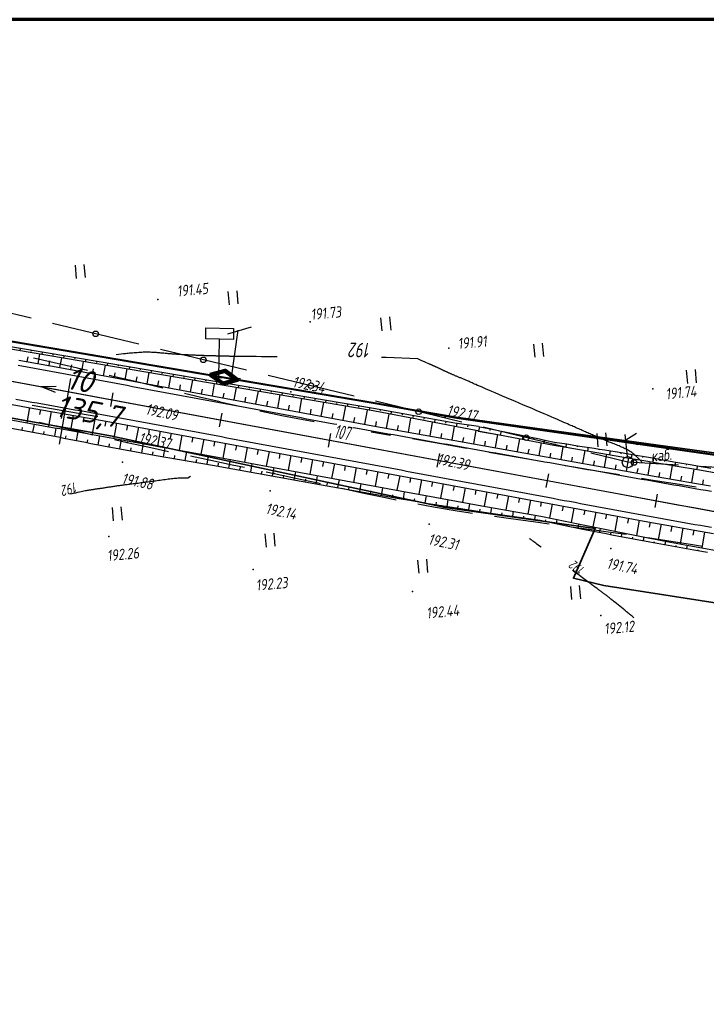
# Model space of a CAD drawing. Header units: millimetres. Extents: x 1808 to 2912, y -1045 to 155.
# Tile 9 of 43: x 2365 to 2489, y -933 to -756. Entities that reach past the tile are written whole.
import ezdxf

# ---------------------------------------------------------------- set-up
doc = ezdxf.new("R2010")
doc.units = ezdxf.units.MM
doc.linetypes.add('CONTI', pattern=[0])
for name, color, linetype, lineweight in [('10', 1, 'Continuous', 35), ('КОПИЯ_ОСЬ_13_ОТКОСЫ', 7, 'Continuous', 30), ('КОПИЯ_ОСЬ_ГРАНИЦЫ_ПОЛОС', 7, 'Continuous', 30), ('ОСЬ_ВЕРХ_ПОКРЫТИЯ_ГРАНИЦЫ_ПОЛОС', 7, 'Continuous', 30), ('ОСЬ_ВЕРХ_ПОКРЫТИЯ_ОСЬ', 1, 'Continuous', 30), ('Уклоны ПЧ', 5, 'Continuous', 30)]:
    doc.layers.add(name, color=color, linetype=linetype, lineweight=lineweight)
for name, color, linetype in [('_Оформление', 7, 'Continuous'), ('_Ростелеком', 6, 'Continuous'), ('GOR_BDEFAULT', 212, 'CONTI'), ('NAD_MDEFAULT', 7, 'CONTI'), ('PI_OTDEFAULT', 172, 'CONTI'), ('PI_TTDEFAULT', 5, 'CONTI'), ('PLN_O', 7, 'CONTI'), ('SETKR', 2, 'CONTI'), ('SIT_LDEFAULT', 7, 'CONTI'), ('USLZNDEFAULT', 7, 'CONTI'), ('ZAPSKDEFAULT', 7, 'CONTI'), ('КОПИЯ_ОСЬ_ТАНГЕНСЫ', 1, 'Continuous'), ('ОСЬ_ВЕРХ_ПОКРЫТИЯ_ПИКЕТЫ', 1, 'Continuous')]:
    doc.layers.add(name, color=color, linetype=linetype)
doc.styles.add('eskd', font='isocpeur.ttf', dxfattribs={"width": 1.2, "height": 2})
doc.styles.add('SHRFT', font='isocpeui.ttf')
doc.styles.get("Standard").update_dxf_attribs({"font": 'isocpeui.ttf'})
doc.styles.add('ГОСТ', font='isocpeur.ttf', dxfattribs={"height": 4})
doc.linetypes.add('Связь', pattern='A,12.5,[130,ltypeshp.shx,S=1,R=-30,X=0,Y=0.9],1,[130,ltypeshp.shx,S=1,R=-30,X=0,Y=0.9],1,[130,ltypeshp.shx,S=1,R=-30,X=0,Y=0.9],4.5', length=19)

# ---------------------------------------------------------------- blocks, each defined once
blk = doc.blocks.new('BL_333')
at = {"color": 0}
for p, q in [((0, -6), (0, 6)), ((-6, 0), (6, 0))]:
    blk.add_line(p, q, dxfattribs=at)
blk = doc.blocks.new('BL_2011')
at = {"color": 0}
for p, q in [((0, 0), (0, 2.4)), ((1.6, 0), (1.6, 2.4))]:
    blk.add_line(p, q, dxfattribs=at)
blk = doc.blocks.new('BL_4017')
at = {"color": 0}
for p, q in [((0, 1), (0, 5)), ((2, 5), (0, 4)), ((0, 4), (2, 3))]:
    blk.add_line(p, q, dxfattribs=at)
blk.add_circle((0, 0), 1, dxfattribs=at)
blk = doc.blocks.new('BL_13')
at = {"color": 0}
for p, q in [((-2.5, 7), (-2.5, 9)), ((-2.5, 9), (2.5, 9)), ((2.5, 9), (2.5, 7)), ((0, 7), (-2.5, 7)), ((0, 0), (0, 7)), ((2.5, 7), (0, 7)), ((2, 0), (0, 0))]:
    blk.add_line(p, q, dxfattribs=at)
blk = doc.blocks.new('Стрелка')
at = {"layer": 'Уклоны ПЧ', "ltscale": 2}
for points in [[(-0.02, -0.05), (-0.02, 17.97)], [(-0.02, -0.05), (-0.58, 2.62)], [(-0.02, -0.05), (0.53, 2.62)]]:
    blk.add_lwpolyline(points, dxfattribs=at)

msp = doc.modelspace()

# ---------------------------------------------------------------- linework, layer by layer
at = {"layer": '10'}
for points in [[(2627.82, -843.42), (2584.6, -841.28), (2550.55, -839.54), (2550.55, -839.54), (2521.29, -838.03), (2518.64, -837.66), (2488.43, -833.46), (2488.43, -833.46), (2458.7, -829.32), (2444.03, -827.28), (2429.27, -824.76), (2399.9, -819.77), (2370.52, -814.78), (2340.8, -809.75)], [(2650.1, -861.16), (2626.95, -857.05), (2570.11, -856.09), (2565.26, -865.7), (2519.43, -865.27), (2470.7, -857.69), (2465.22, -856.38), (2469.16, -847.43), (2442.03, -843.61), (2381.61, -830.69), (2299.11, -815.87), (2220.12, -825.4), (2217.18, -825.21), (2172.07, -831.2), (2010.75, -874.33), (2006.06, -875.95), (1867.8, -923.77), (1857.45, -929.54)], [(2299.11, -815.87), (2381.61, -830.69), (2442.03, -843.61), (2469.16, -847.43), (2465.22, -856.38), (2470.7, -857.69), (2519.43, -865.27), (2565.26, -865.7), (2570.11, -856.09), (2626.95, -857.05), (2650.1, -861.16), (2654.29, -862.35), (2713.34, -882.86), (2750.84, -898.87), (2750.84, -898.87), (2750.84, -898.87), (2750.84, -898.87), (2793.32, -919.8), (2792.93, -922.62), (2811.07, -930.47), (2878.3, -834.08)]]:
    msp.add_lwpolyline(points, dxfattribs=at)
at = {"layer": '_Оформление', "lineweight": 70, "ltscale": 200}
msp.add_lwpolyline([(2910.36, -755.52), (1807.57, -755.52), (1807.57, -1041.4), (2910.36, -1041.4)], close=True, dxfattribs=at)
at = {"layer": '_Ростелеком', "color": 5, "linetype": 'Связь', "const_width": 0.35}
msp.add_lwpolyline([(2723.65, -868.98), (2700.08, -858.49), (2681.8, -851.6), (2654.57, -846.95), (2627.8, -843.76), (2584.5, -841.75), (2550.5, -840.01), (2519.81, -838.2), (2488.42, -833.78), (2443.97, -827.41), (2429.27, -824.76), (2399.9, -819.77), (2370.52, -814.78), (2340.8, -809.75)], dxfattribs=at)
at = {"layer": '_Ростелеком', "color": 5, "ltscale": 0.25}
for points in [[(2402.8, -812.25), (2407.1, -811)], [(2404.59, -811.57), (2403.4, -820.14), (2405.08, -820.34)]]:
    msp.add_lwpolyline(points, dxfattribs=at)
at = {"layer": '_Ростелеком', "color": 5, "linetype": 'ByBlock', "lineweight": 100, "ltscale": 0.25, "elevation": -192}
msp.add_lwpolyline([(2399.58, -819.64), (2401.93, -821.24), (2404.49, -820.56), (2402.32, -818.91), (2399.58, -819.64)], dxfattribs=at)
at = {"layer": 'GOR_BDEFAULT', "color": 212, "elevation": 192, "flags": 128}
for points in [[(2409.92, -816.39), (2408.87, -816.38), (2407.94, -816.37), (2407.13, -816.37), (2406.42, -816.36), (2405.8, -816.35), (2405.27, -816.35), (2404.83, -816.35), (2404.45, -816.34), (2404.14, -816.33), (2403.88, -816.32), (2403.66, -816.33), (2403.48, -816.33), (2403.32, -816.32), (2403.18, -816.32), (2403.05, -816.31), (2402.92, -816.31), (2402.78, -816.31), (2402.65, -816.31), (2402.51, -816.3), (2402.38, -816.3), (2402.25, -816.3), (2402.11, -816.28), (2401.98, -816.28), (2401.84, -816.28), (2401.69, -816.28), (2401.56, -816.28), (2401.42, -816.28), (2401.28, -816.27), (2401.14, -816.27), (2401, -816.26), (2400.85, -816.26), (2400.71, -816.26), (2400.57, -816.25), (2400.43, -816.25), (2400.28, -816.24), (2400.14, -816.24), (2400, -816.24), (2399.84, -816.23), (2399.69, -816.23), (2399.55, -816.23), (2399.4, -816.22), (2399.25, -816.22), (2399.1, -816.21), (2398.95, -816.21), (2398.79, -816.2), (2398.64, -816.2), (2398.49, -816.19), (2398.33, -816.19), (2398.18, -816.19), (2398.03, -816.18), (2397.87, -816.17), (2397.7, -816.17), (2397.55, -816.16), (2397.39, -816.15), (2397.23, -816.15), (2397.07, -816.14), (2396.91, -816.13), (2396.75, -816.13), (2396.59, -816.13), (2396.41, -816.12), (2396.25, -816.11), (2396.08, -816.1), (2395.92, -816.09), (2395.75, -816.08), (2395.58, -816.07), (2395.42, -816.07), (2395.25, -816.06), (2395.08, -816.05), (2394.9, -816.04), (2394.72, -816.03), (2394.55, -816.02), (2394.38, -816.01), (2394.2, -816), (2394.03, -815.99), (2393.85, -815.98), (2393.67, -815.96), (2393.49, -815.95), (2393.31, -815.94), (2393.13, -815.93), (2392.95, -815.92), (2392.77, -815.9), (2392.58, -815.88), (2392.4, -815.87), (2392.21, -815.85), (2392.03, -815.84), (2391.84, -815.83), (2391.65, -815.8), (2391.46, -815.79), (2391.27, -815.77), (2391.08, -815.76), (2390.88, -815.73), (2390.69, -815.72), (2390.49, -815.7), (2390.29, -815.68), (2390.09, -815.67), (2389.89, -815.65), (2389.68, -815.64), (2389.46, -815.62), (2389.25, -815.61), (2389.02, -815.6), (2388.79, -815.59), (2388.55, -815.59), (2388.31, -815.59), (2388.06, -815.58), (2387.8, -815.59), (2387.53, -815.59), (2387.26, -815.61), (2386.98, -815.62), (2386.71, -815.63), (2386.42, -815.66), (2386.14, -815.68), (2385.86, -815.7), (2385.58, -815.73), (2385.32, -815.74), (2385.06, -815.77), (2384.81, -815.8), (2384.56, -815.81), (2384.34, -815.84), (2384.13, -815.86), (2383.93, -815.88), (2382.64, -816.02)], [(2411.74, -816.4), (2410.8, -816.39), (2409.92, -816.39)], [(2431.42, -816.55), (2431, -816.54), (2430.57, -816.54)], [(2477.65, -835.49), (2477.57, -835.4), (2477.48, -835.3), (2477.37, -835.19), (2477.27, -835.07), (2477.15, -834.95), (2477.02, -834.82), (2476.89, -834.68), (2476.74, -834.54), (2476.6, -834.4), (2476.44, -834.26), (2476.28, -834.12), (2476.11, -833.98), (2475.93, -833.84), (2475.75, -833.7), (2475.56, -833.57), (2475.37, -833.45), (2475.17, -833.33), (2474.96, -833.21), (2474.76, -833.1), (2474.55, -832.99), (2474.34, -832.89), (2474.12, -832.79), (2473.91, -832.7), (2473.68, -832.6), (2473.46, -832.5), (2473.23, -832.41), (2473.02, -832.32), (2472.79, -832.23), (2472.57, -832.14), (2472.34, -832.05), (2472.11, -831.96), (2471.9, -831.87), (2471.68, -831.79), (2471.45, -831.7), (2471.23, -831.6), (2471.01, -831.51), (2470.8, -831.42), (2470.58, -831.33), (2470.36, -831.24), (2470.14, -831.15), (2469.93, -831.05), (2469.71, -830.96), (2469.49, -830.87), (2469.28, -830.78), (2469.07, -830.69), (2468.86, -830.59), (2468.65, -830.51), (2468.44, -830.41), (2468.23, -830.32), (2468.03, -830.23), (2467.82, -830.14), (2467.61, -830.05), (2467.41, -829.96), (2467.21, -829.87), (2467, -829.78), (2466.8, -829.69), (2466.6, -829.61), (2466.41, -829.52), (2466.21, -829.43), (2466.01, -829.34), (2465.81, -829.26), (2465.61, -829.16), (2465.41, -829.07), (2465.2, -828.98), (2464.97, -828.88), (2464.73, -828.78), (2464.46, -828.66), (2464.17, -828.53), (2463.86, -828.39), (2463.51, -828.24), (2463.12, -828.07), (2462.71, -827.89), (2462.25, -827.69), (2461.74, -827.47), (2461.18, -827.23), (2460.56, -826.97), (2459.91, -826.69), (2459.21, -826.4), (2458.49, -826.08), (2457.74, -825.76), (2456.97, -825.43), (2456.2, -825.11), (2455.41, -824.77), (2454.64, -824.44), (2453.88, -824.11), (2453.13, -823.8), (2452.41, -823.49), (2451.72, -823.2), (2451.08, -822.92), (2450.49, -822.66), (2449.94, -822.43), (2449.45, -822.22), (2449, -822.03), (2448.6, -821.85), (2448.24, -821.7), (2447.91, -821.56), (2447.62, -821.43), (2447.36, -821.32), (2447.12, -821.21), (2446.92, -821.13), (2446.73, -821.04), (2446.55, -820.96), (2446.39, -820.89), (2446.24, -820.83), (2446.09, -820.76), (2445.94, -820.7), (2445.8, -820.64), (2445.66, -820.58), (2445.52, -820.51), (2445.39, -820.46), (2445.26, -820.39), (2445.11, -820.34), (2444.99, -820.28), (2444.86, -820.22), (2444.73, -820.17), (2444.6, -820.12), (2444.48, -820.07), (2444.36, -820.02), (2444.24, -819.97), (2444.12, -819.92), (2444.01, -819.87), (2443.89, -819.82), (2443.78, -819.77), (2443.67, -819.73), (2443.55, -819.68), (2443.45, -819.64), (2443.34, -819.59), (2443.24, -819.54), (2443.14, -819.5), (2443.03, -819.45), (2442.93, -819.42), (2442.83, -819.37), (2442.73, -819.33), (2442.64, -819.28), (2442.54, -819.25), (2442.45, -819.2), (2442.35, -819.16), (2442.27, -819.12), (2442.17, -819.08), (2442.09, -819.04), (2442, -818.99), (2441.91, -818.96), (2441.83, -818.91), (2441.74, -818.87), (2441.66, -818.83), (2441.57, -818.79), (2441.5, -818.75), (2441.42, -818.71), (2441.34, -818.68), (2441.25, -818.64), (2441.18, -818.6), (2441.11, -818.56), (2441.03, -818.53), (2440.96, -818.49), (2440.88, -818.46), (2440.81, -818.42), (2440.73, -818.39), (2440.65, -818.36), (2440.59, -818.32), (2440.51, -818.29), (2440.45, -818.26), (2440.37, -818.23), (2440.31, -818.19), (2440.24, -818.16), (2440.18, -818.13), (2440.1, -818.1), (2440.03, -818.08), (2439.97, -818.04), (2439.91, -818.01), (2439.85, -817.98), (2439.78, -817.95), (2439.71, -817.93), (2439.66, -817.9), (2439.59, -817.87), (2439.53, -817.85), (2439.48, -817.82), (2439.41, -817.79), (2439.36, -817.77), (2439.3, -817.74), (2439.24, -817.72), (2438.44, -817.36), (2437.74, -817.06), (2437.13, -816.79), (2431.42, -816.55)], [(2396.05, -837.99), (2395.59, -838.31), (2395.54, -838.31), (2395.49, -838.31), (2395.43, -838.32), (2395.37, -838.32), (2395.3, -838.31), (2395.22, -838.3), (2395.13, -838.31), (2395.03, -838.3), (2394.92, -838.29), (2394.81, -838.3), (2394.68, -838.29), (2394.54, -838.3), (2394.38, -838.3), (2394.21, -838.3), (2394.02, -838.31), (2393.82, -838.33), (2393.6, -838.35), (2393.37, -838.37), (2393.12, -838.39), (2392.86, -838.43), (2392.6, -838.45), (2392.32, -838.49), (2392.04, -838.52), (2391.76, -838.56), (2391.47, -838.59), (2391.17, -838.63), (2390.88, -838.68), (2390.59, -838.72), (2390.29, -838.76), (2390.01, -838.8), (2389.72, -838.83), (2389.44, -838.87), (2389.17, -838.91), (2388.89, -838.94), (2388.63, -838.98), (2388.36, -839.01), (2388.1, -839.05), (2387.84, -839.09), (2387.59, -839.12), (2387.34, -839.15), (2387.1, -839.18), (2386.85, -839.21), (2386.62, -839.25), (2386.39, -839.27), (2386.16, -839.3), (2385.93, -839.34), (2385.7, -839.36), (2385.48, -839.39), (2385.27, -839.41), (2385.05, -839.44), (2384.84, -839.47), (2384.63, -839.5), (2384.42, -839.52), (2384.22, -839.55), (2384.02, -839.57), (2383.82, -839.59), (2383.63, -839.62), (2383.43, -839.65), (2383.24, -839.68), (2383.04, -839.7), (2382.86, -839.72), (2382.67, -839.75), (2382.49, -839.78), (2382.31, -839.81), (2382.13, -839.84), (2381.94, -839.86), (2381.76, -839.89), (2381.59, -839.92), (2381.42, -839.94), (2381.24, -839.97), (2381.07, -840), (2380.9, -840.02), (2380.73, -840.05), (2380.56, -840.08), (2380.41, -840.1), (2380.24, -840.12), (2380.07, -840.16), (2379.92, -840.18), (2379.76, -840.2), (2379.61, -840.23), (2379.45, -840.24), (2379.29, -840.26), (2379.14, -840.29), (2378.99, -840.31), (2378.85, -840.33), (2378.7, -840.36), (2378.56, -840.37), (2378.41, -840.4), (2378.26, -840.41), (2378.12, -840.44), (2377.98, -840.46), (2377.85, -840.47), (2377.7, -840.5), (2377.55, -840.52), (2377.38, -840.55), (2377.2, -840.58), (2377.01, -840.62), (2376.79, -840.67), (2376.56, -840.72), (2376.3, -840.77), (2376, -840.83), (2375.67, -840.91), (2375.31, -841), (2374.91, -841.09), (2374.46, -841.21)], [(2459.37, -850.79), (2459.1, -850.58), (2458.85, -850.4), (2458.62, -850.23), (2458.42, -850.08), (2458.24, -849.94), (2458.07, -849.82), (2457.93, -849.72), (2457.8, -849.62), (2457.7, -849.54), (2457.6, -849.48), (2457.52, -849.41), (2457.44, -849.36), (2457.38, -849.31), (2457.33, -849.27), (2457.28, -849.24)], [(2476.12, -863.52), (2476.03, -863.43), (2475.92, -863.34), (2475.8, -863.24), (2475.67, -863.14), (2475.54, -863.02), (2475.4, -862.91), (2475.26, -862.79), (2475.11, -862.68), (2474.96, -862.55), (2474.82, -862.43), (2474.68, -862.32), (2474.54, -862.2), (2474.41, -862.09), (2474.3, -861.99), (2474.18, -861.9), (2473.3, -861.19), (2472.68, -860.69), (2472.64, -860.66), (2472.59, -860.62), (2472.54, -860.58), (2472.49, -860.54), (2472.43, -860.5), (2472.39, -860.46), (2472.33, -860.42), (2472.27, -860.37), (2472.22, -860.33), (2472.17, -860.28), (2472.1, -860.24), (2472.04, -860.19), (2471.98, -860.14), (2471.91, -860.1), (2471.85, -860.04), (2471.79, -859.99), (2471.72, -859.94), (2471.66, -859.89), (2471.58, -859.83), (2471.5, -859.77), (2471.43, -859.71), (2471.35, -859.65), (2471.28, -859.59), (2471.2, -859.53), (2471.11, -859.47), (2471.03, -859.41), (2470.94, -859.33), (2470.84, -859.26), (2470.75, -859.2), (2470.65, -859.12), (2470.55, -859.04), (2470.45, -858.96), (2470.35, -858.88), (2470.23, -858.8), (2470.12, -858.72), (2470, -858.63), (2469.88, -858.54), (2469.75, -858.45), (2469.62, -858.35), (2469.48, -858.25), (2469.34, -858.14), (2469.19, -858.04), (2469.04, -857.92), (2468.88, -857.8), (2468.72, -857.68), (2468.55, -857.55), (2468.37, -857.42), (2468.18, -857.28), (2467.99, -857.14), (2467.78, -856.99), (2467.56, -856.83), (2467.34, -856.66), (2467.11, -856.49), (2466.85, -856.3), (2466.58, -856.1), (2466.3, -855.89), (2466.02, -855.68), (2465.7, -855.46), (2465.38, -855.21), (2465.04, -854.96)]]:
    msp.add_lwpolyline(points, dxfattribs=at)
at = {"layer": 'PI_TTDEFAULT', "color": 5}
for p in [(2390.15, -806.08, 191.45), (2417.66, -810.1, 191.73), (2442.74, -814.84, 191.91), (2414.17, -822.75, 192.34), (2479.55, -822.2, 191.74), (2442.04, -827.29, 192.17), (2384.59, -831.86, 192.37), (2383.76, -835.44, 191.88), (2411.15, -837.46, 192.34), (2410.47, -840.59, 192.14), (2439.19, -846.61, 192.31), (2381.29, -848.88, 192.26), (2472, -851.04, 191.74), (2407.4, -854.79, 192.23), (2436.13, -858.79, 192.44), (2470.16, -863.14, 192.12)]:
    msp.add_point(p, dxfattribs=at)
at = {"layer": 'PLN_O'}
for p, q in [((2367.27, -809.44), (2351.72, -805.69)), ((2386.71, -814.12), (2371.16, -810.37)), ((2406.16, -818.82), (2390.61, -815.07)), ((2425.61, -823.5), (2410.06, -819.75)), ((2445.04, -828.19), (2429.49, -824.44)), ((2464.49, -832.87), (2448.94, -829.13)), ((2475.05, -835.42), (2468.38, -833.82)), ((2484.17, -835.96), (2475.05, -835.43)), ((2504.14, -837.13), (2488.17, -836.19))]:
    msp.add_line(p, q, dxfattribs=at)
for centre in [(2378.94, -812.25), (2398.38, -816.94), (2417.83, -821.63), (2437.27, -826.32), (2456.71, -831), (2476.18, -835.49)]:
    msp.add_circle(centre, 0.5, dxfattribs=at)
at = {"layer": 'SIT_LDEFAULT', "color": 7}
for p, q in [((2368.54, -816.82), (2367.7, -816.63)), ((2375.62, -818.47), (2368.54, -816.82)), ((2377.44, -818.89), (2375.61, -818.48)), ((2381.86, -819.91), (2381.34, -819.79)), ((2386.58, -821), (2381.86, -819.91)), ((2390.3, -821.87), (2386.58, -821)), ((2391.07, -822.06), (2390.3, -821.87)), ((2397.71, -823.67), (2394.96, -823)), ((2401.43, -824.56), (2397.71, -823.67)), ((2404.68, -825.33), (2401.42, -824.57)), ((2408.86, -826.25), (2408.59, -826.2)), ((2412.58, -827.05), (2408.86, -826.26)), ((2368.71, -828.2), (2371.32, -828.81)), ((2416.41, -827.8), (2412.58, -827.05)), ((2418.39, -828.17), (2416.41, -827.81)), ((2371.32, -828.82), (2376.04, -829.91)), ((2376.04, -829.91), (2378.43, -830.47)), ((2432.18, -830.59), (2428.7, -830)), ((2382.34, -831.35), (2384.59, -831.86)), ((2384.59, -831.86), (2388.37, -832.68)), ((2437.12, -831.42), (2436.13, -831.24)), ((2441.26, -832.13), (2437.12, -831.42)), ((2388.37, -832.68), (2392.11, -833.49)), ((2445.58, -832.89), (2441.26, -832.13)), ((2445.98, -832.96), (2445.58, -832.89)), ((2450.28, -833.72), (2449.92, -833.66)), ((2455.22, -834.6), (2450.28, -833.72)), ((2396.03, -834.31), (2399.76, -835.09)), ((2399.76, -835.09), (2403.56, -835.88)), ((2459.76, -835.39), (2455.22, -834.59)), ((2403.56, -835.88), (2405.81, -836.35)), ((2409.73, -837.17), (2411.15, -837.46)), ((2465.3, -836.36), (2463.7, -836.09)), ((2470.18, -837.19), (2465.3, -836.36)), ((2473.57, -837.74), (2470.18, -837.19)), ((2411.15, -837.46), (2415.03, -838.29)), ((2415.03, -838.29), (2419.04, -839.17)), ((2419.04, -839.17), (2419.5, -839.27)), ((2479.19, -838.65), (2477.51, -838.38)), ((2483.62, -839.35), (2479.19, -838.65)), ((2423.4, -840.14), (2427.34, -841)), ((2427.34, -841), (2431.55, -841.88)), ((2487.39, -839.94), (2483.62, -839.35)), ((2431.54, -841.89), (2433.19, -842.22)), ((2437.12, -842.96), (2439.93, -843.48)), ((2439.93, -843.49), (2444.22, -844.19)), ((2444.22, -844.19), (2446.99, -844.61)), ((2450.95, -845.19), (2453.5, -845.56)), ((2453.5, -845.55), (2458.34, -846.21)), ((2458.34, -846.21), (2460.85, -846.54)), ((2464.82, -847.08), (2468.06, -847.51)), ((2468.06, -847.5), (2472.79, -848.16)), ((2472.79, -848.17), (2474.73, -848.45)), ((2478.67, -849.04), (2482.08, -849.57)), ((2482.08, -849.57), (2486.71, -850.29)), ((2486.71, -850.3), (2488.56, -850.58))]:
    msp.add_line(p, q, dxfattribs=at)
at = {"layer": 'КОПИЯ_ОСЬ_13_ОТКОСЫ'}
for p, q in [((2365.3, -814.91), (2365.23, -815.3)), ((2367.27, -815.24), (2367.24, -815.44)), ((2369.24, -815.57), (2369.18, -815.97)), ((2371.21, -815.91), (2371.18, -816.1)), ((2373.19, -816.24), (2373.12, -816.64)), ((2375.16, -816.58), (2375.12, -816.77)), ((2377.13, -816.91), (2377.06, -817.31)), ((2379.1, -817.25), (2379.07, -817.44)), ((2381.07, -817.58), (2381.01, -817.98)), ((2383.05, -817.92), (2383.01, -818.11)), ((2385.02, -818.25), (2384.95, -818.65)), ((2386.99, -818.59), (2386.96, -818.78)), ((2388.96, -818.92), (2388.89, -819.32)), ((2390.93, -819.26), (2390.9, -819.45)), ((2392.9, -819.59), (2392.84, -819.99)), ((2394.88, -819.93), (2394.84, -820.12)), ((2396.85, -820.26), (2396.78, -820.66)), ((2398.82, -820.6), (2398.79, -820.79)), ((2400.79, -820.93), (2400.72, -821.33)), ((2402.76, -821.27), (2402.73, -821.46)), ((2404.73, -821.6), (2404.67, -822)), ((2406.71, -821.94), (2406.67, -822.14)), ((2408.68, -822.27), (2408.61, -822.67)), ((2410.65, -822.61), (2410.62, -822.81)), ((2412.62, -822.95), (2412.55, -823.34)), ((2414.59, -823.28), (2414.56, -823.48)), ((2416.56, -823.62), (2416.5, -824.01)), ((2418.54, -823.95), (2418.5, -824.15)), ((2420.51, -824.29), (2420.44, -824.68)), ((2422.48, -824.62), (2422.45, -824.82)), ((2424.45, -824.96), (2424.38, -825.35)), ((2426.42, -825.29), (2426.39, -825.49)), ((2428.39, -825.63), (2428.33, -826.02)), ((2430.36, -825.98), (2430.33, -826.18)), ((2432.33, -826.33), (2432.25, -826.77)), ((2434.3, -826.68), (2434.26, -826.91)), ((2436.27, -827.04), (2436.18, -827.52)), ((2438.24, -827.39), (2438.19, -827.65)), ((2440.21, -827.75), (2440.11, -828.28)), ((2442.17, -828.1), (2442.12, -828.38)), ((2444.14, -828.44), (2444.06, -829.04)), ((2446.12, -828.73), (2446.07, -829.07))]:
    msp.add_line(p, q, dxfattribs=at)
for points in [[(2448.1, -829.01), (2443.81, -828.39), (2429.1, -825.75), (2399.73, -820.75), (2370.36, -815.76), (2340.63, -810.73), (2326.09, -808.19), (2311.98, -806.76), (2291.45, -804.56), (2284.38, -803.96)], [(2447.98, -829.79), (2447.98, -829.79), (2429.03, -826.14), (2399.67, -821.15), (2370.29, -816.16), (2340.56, -811.13), (2326.03, -808.59), (2311.94, -807.16), (2291.41, -804.96), (2284.38, -804.56)], [(2368.55, -817.64), (2368.86, -815.91)], [(2365.07, -817), (2372.47, -818.35), (2429.01, -828.84), (2480.19, -837.99), (2483.63, -838.6), (2487.06, -839.19), (2490, -839.69)], [(2366.58, -817.28), (2366.74, -816.42)], [(2370.52, -817.99), (2370.67, -817.13)], [(2372.48, -818.35), (2372.81, -816.58)], [(2374.45, -818.72), (2374.61, -817.85)], [(2376.42, -819.08), (2376.76, -817.25)], [(2378.38, -819.45), (2378.54, -818.58)], [(2380.35, -819.81), (2380.7, -817.92)], [(2382.32, -820.18), (2382.48, -819.31)], [(2384.28, -820.54), (2384.64, -818.59)], [(2388.21, -821.27), (2388.59, -819.26)], [(2386.25, -820.91), (2386.41, -820.04)], [(2390.18, -821.64), (2390.34, -820.76)], [(2392.15, -822), (2392.53, -819.93)], [(2396.08, -822.73), (2396.48, -820.6)], [(2400.01, -823.46), (2400.42, -821.27)], [(2394.11, -822.37), (2394.28, -821.49)], [(2398.05, -823.1), (2398.21, -822.22)], [(2401.98, -823.83), (2402.14, -822.95)], [(2403.95, -824.19), (2404.36, -821.95)], [(2407.88, -824.92), (2408.31, -822.62)], [(2361.47, -824.62), (2367.07, -825.59), (2380.85, -828.04), (2478.68, -846.2), (2483.12, -847.01), (2487.07, -847.72), (2490.54, -848.32)], [(2405.91, -824.56), (2406.08, -823.68)], [(2409.85, -825.29), (2410.01, -824.41)], [(2411.81, -825.65), (2412.25, -823.29)], [(2415.74, -826.38), (2416.19, -823.96)], [(2419.68, -827.11), (2420.14, -824.63)], [(2366.97, -825.57), (2366.49, -828.32)], [(2368.94, -825.92), (2368.77, -826.84)], [(2370.9, -826.27), (2370.42, -829.01)], [(2372.87, -826.62), (2372.71, -827.53)], [(2413.78, -826.02), (2413.94, -825.14)], [(2417.71, -826.75), (2417.87, -825.88)], [(2421.64, -827.48), (2421.8, -826.61)], [(2423.61, -827.84), (2424.09, -825.27)], [(2427.54, -828.57), (2428.01, -826.03)], [(2431.48, -829.28), (2431.93, -826.77)], [(2362.65, -827.63), (2369.52, -828.86), (2370.5, -829.03), (2371.48, -829.2), (2372.47, -829.37), (2377.38, -830.25), (2378.37, -830.42), (2380.34, -830.77), (2400.31, -834.41), (2417.22, -837.55), (2433.94, -840.62), (2436.89, -841.15), (2437.88, -841.34), (2448.7, -843.29), (2457.56, -844.85), (2459.34, -845.16), (2466.39, -846.62), (2470.31, -847.41), (2477.19, -848.77), (2482.12, -849.73), (2486.07, -850.48), (2489.05, -851.03), (2492.03, -851.56)], [(2362.65, -827.63), (2369.52, -828.86), (2370.5, -829.03), (2371.48, -829.2), (2372.47, -829.37), (2377.38, -830.25), (2378.37, -830.42), (2380.34, -830.77), (2400.31, -834.41), (2417.22, -837.55), (2433.94, -840.62), (2436.89, -841.15), (2437.88, -841.34), (2448.7, -843.29), (2457.56, -844.85), (2459.34, -845.16), (2466.39, -846.62), (2470.31, -847.41), (2477.19, -848.77), (2482.12, -849.73), (2486.07, -850.48), (2489.05, -851.03), (2492.03, -851.56)], [(2374.84, -826.97), (2374.36, -829.71)], [(2376.81, -827.32), (2376.65, -828.23)], [(2378.78, -827.67), (2378.3, -830.4)], [(2380.75, -828.02), (2380.59, -828.93)], [(2382.72, -828.38), (2382.21, -831.11)], [(2425.58, -828.21), (2425.74, -827.35)], [(2429.51, -828.93), (2429.66, -828.08)], [(2435.42, -829.99), (2435.86, -827.51)], [(2439.35, -830.69), (2439.79, -828.26)], [(2363.38, -829.22), (2366.32, -829.74), (2368.27, -830.15), (2369.25, -830.33), (2370.23, -830.49), (2371.21, -830.67), (2372.19, -830.87), (2373.17, -831.08), (2374.15, -831.27), (2375.13, -831.44), (2376.11, -831.63), (2377.09, -831.84), (2378.07, -832.04), (2379.05, -832.22), (2380.03, -832.4), (2380.33, -832.46), (2389.86, -834.25), (2400.02, -835.97), (2419.7, -839.51), (2431.72, -841.62), (2432.7, -841.8), (2433.69, -841.97), (2435.66, -842.3), (2436.65, -842.47), (2437.63, -842.65), (2438.62, -842.82), (2439.4, -842.96), (2440.59, -843.15), (2449.89, -844.55), (2459.2, -845.92), (2464.29, -846.98), (2467.23, -847.56), (2471.16, -848.33), (2472.14, -848.52), (2473.12, -848.71), (2479.04, -849.81), (2482.99, -850.53), (2486.96, -851.24), (2489.45, -851.67)], [(2365.63, -829.62), (2365.71, -829.14)], [(2367.59, -830.01), (2367.9, -828.57)], [(2369.56, -830.38), (2369.64, -829.9)], [(2371.53, -830.73), (2371.82, -829.26)], [(2375.45, -831.5), (2375.75, -829.96)], [(2384.68, -828.75), (2384.51, -829.66)], [(2386.65, -829.11), (2386.15, -831.83)], [(2388.62, -829.48), (2388.45, -830.38)], [(2390.58, -829.84), (2390.08, -832.54)], [(2392.55, -830.21), (2392.38, -831.11)], [(2433.45, -829.64), (2433.6, -828.8)], [(2437.39, -830.34), (2437.53, -829.52)], [(2441.32, -831.04), (2441.47, -830.23)], [(2443.29, -831.4), (2443.72, -829)], [(2447.23, -832.1), (2447.65, -829.73)], [(2447.98, -829.79), (2451.89, -830.52), (2461.71, -832.37), (2463.88, -832.73), (2469.8, -833.72), (2475.71, -834.74), (2478.67, -835.25), (2479.65, -835.42), (2482.6, -835.92), (2483.58, -836.09), (2487.99, -836.84), (2492.39, -837.57)], [(2448, -829.8), (2451.89, -830.52), (2461.71, -832.37), (2463.88, -832.73), (2469.8, -833.72), (2475.71, -834.74), (2478.67, -835.25), (2479.65, -835.42), (2482.6, -835.92), (2483.58, -836.09), (2487.99, -836.84), (2492.39, -837.57)], [(2448.23, -829.03), (2448.07, -829.81)], [(2448.1, -829.01), (2448.29, -829.05), (2449.27, -829.25), (2459.08, -831.23), (2460.06, -831.44), (2461.82, -831.79), (2464, -832.13), (2465.97, -832.45), (2468.94, -832.91), (2469.92, -833.07), (2470.91, -833.23), (2473.87, -833.7), (2474.86, -833.86), (2475.85, -834.03), (2478.8, -834.55), (2479.78, -834.73), (2482.72, -835.24), (2483.7, -835.42), (2486.64, -835.92), (2487.61, -836.1), (2490.06, -836.51)], [(2450.19, -829.43), (2450.14, -829.69)], [(2452.15, -829.83), (2452, -830.54)], [(2454.11, -830.23), (2454.06, -830.46)], [(2373.48, -831.14), (2373.58, -830.65)], [(2377.41, -831.91), (2377.51, -831.39)], [(2379.37, -832.28), (2379.67, -830.65)], [(2381.34, -832.65), (2381.44, -832.11)], [(2383.31, -833.02), (2383.61, -831.36)], [(2387.24, -833.75), (2387.55, -832.08)], [(2394.52, -830.57), (2394.02, -833.26)], [(2396.48, -830.94), (2396.32, -831.83)], [(2398.45, -831.3), (2397.95, -833.98)], [(2400.41, -831.67), (2400.25, -832.56)], [(2402.38, -832.03), (2401.89, -834.7)], [(2445.26, -831.75), (2445.4, -830.95)], [(2449.2, -832.45), (2449.34, -831.66)], [(2451.17, -832.8), (2451.58, -830.46)], [(2455.1, -833.51), (2455.52, -831.2)], [(2456.07, -830.62), (2455.94, -831.28)], [(2458.03, -831.02), (2457.98, -831.24)], [(2459.04, -834.21), (2459.45, -831.94)], [(2459.99, -831.42), (2459.86, -832.02)], [(2461.95, -831.81), (2461.92, -832.02)], [(2463.93, -832.12), (2463.83, -832.72)], [(2385.27, -833.39), (2385.37, -832.83)], [(2389.2, -834.12), (2389.31, -833.56)], [(2391.17, -834.47), (2391.46, -832.79)], [(2395.12, -835.14), (2395.39, -833.51)], [(2404.35, -832.4), (2404.18, -833.29)], [(2406.31, -832.76), (2405.82, -835.43)], [(2408.28, -833.13), (2408.12, -834.02)], [(2410.25, -833.49), (2409.75, -836.16)], [(2412.21, -833.86), (2412.05, -834.75)], [(2453.14, -833.15), (2453.27, -832.38)], [(2457.07, -833.86), (2457.21, -833.09)], [(2461.01, -834.56), (2461.15, -833.81)], [(2462.98, -834.91), (2463.38, -832.65)], [(2465.9, -832.43), (2465.87, -832.64)], [(2466.92, -835.62), (2467.33, -833.31)], [(2467.88, -832.74), (2467.78, -833.38)], [(2469.85, -833.06), (2469.82, -833.27)], [(2471.83, -833.38), (2471.72, -834.05)], [(2473.8, -833.69), (2473.77, -833.91)], [(2393.14, -834.8), (2393.24, -834.25)], [(2397.09, -835.48), (2397.18, -834.93)], [(2399.06, -835.81), (2399.33, -834.23)], [(2401.03, -836.16), (2401.12, -835.63)], [(2403, -836.51), (2403.28, -834.96)], [(2414.18, -834.22), (2413.68, -836.89)], [(2416.15, -834.59), (2415.98, -835.48)], [(2418.11, -834.95), (2417.62, -837.62)], [(2420.08, -835.32), (2419.91, -836.21)], [(2464.95, -835.27), (2465.08, -834.51)], [(2468.89, -835.97), (2469.02, -835.2)], [(2470.85, -836.32), (2471.27, -833.97)], [(2474.79, -837.03), (2475.22, -834.65)], [(2475.77, -834.02), (2475.65, -834.73)], [(2477.74, -834.36), (2477.7, -834.6)], [(2478.73, -837.73), (2479.16, -835.33)], [(2479.71, -834.72), (2479.59, -835.41)], [(2481.68, -835.06), (2481.64, -835.29)], [(2483.65, -835.41), (2483.53, -836.08)], [(2404.97, -836.86), (2405.06, -836.35)], [(2406.93, -837.22), (2407.21, -835.69)], [(2408.9, -837.57), (2408.99, -837.06)], [(2410.87, -837.92), (2411.14, -836.42)], [(2414.81, -838.63), (2415.07, -837.15)], [(2422.05, -835.68), (2421.55, -838.35)], [(2424.01, -836.05), (2423.85, -836.94)], [(2425.98, -836.42), (2425.49, -839.07)], [(2427.94, -836.78), (2427.78, -837.66)], [(2429.91, -837.14), (2429.42, -839.79)], [(2472.82, -836.67), (2472.96, -835.89)], [(2476.76, -837.38), (2476.9, -836.59)], [(2480.7, -838.08), (2480.84, -837.28)], [(2482.67, -838.43), (2483.09, -836.01)], [(2485.62, -835.75), (2485.58, -835.97)], [(2486.61, -839.11), (2487.03, -836.68)], [(2487.59, -836.09), (2487.48, -836.75)], [(2412.84, -838.28), (2412.93, -837.78)], [(2416.78, -838.98), (2416.87, -838.49)], [(2418.75, -839.34), (2419.01, -837.88)], [(2420.71, -839.69), (2420.8, -839.2)], [(2422.68, -840.03), (2422.94, -838.6)], [(2431.88, -837.51), (2431.71, -838.39)], [(2433.84, -837.87), (2433.35, -840.51)], [(2435.81, -838.24), (2435.65, -839.12)], [(2437.78, -838.61), (2437.29, -841.23)], [(2439.74, -838.97), (2439.58, -839.84)], [(2484.64, -838.77), (2484.78, -837.96)], [(2488.58, -839.45), (2488.72, -838.64)], [(2424.65, -840.38), (2424.74, -839.9)], [(2426.62, -840.73), (2426.87, -839.32)], [(2428.59, -841.07), (2428.68, -840.6)], [(2430.56, -841.42), (2430.81, -840.04)], [(2434.5, -842.1), (2434.73, -840.76)], [(2441.71, -839.34), (2441.23, -841.94)], [(2443.68, -839.7), (2443.51, -840.57)], [(2445.64, -840.07), (2445.16, -842.65)], [(2447.61, -840.43), (2447.45, -841.29)], [(2449.57, -840.8), (2449.1, -843.36)], [(2432.53, -841.77), (2432.61, -841.31)], [(2436.48, -842.44), (2436.55, -841.99)], [(2438.44, -842.79), (2438.67, -841.48)], [(2440.42, -843.12), (2440.49, -842.68)], [(2442.4, -843.42), (2442.58, -842.18)], [(2451.54, -841.16), (2451.38, -842.01)], [(2453.51, -841.53), (2453.04, -844.05)], [(2455.47, -841.89), (2455.32, -842.73)], [(2457.44, -842.26), (2456.98, -844.75)], [(2459.41, -842.62), (2459.25, -843.45)], [(2444.37, -843.72), (2444.43, -843.31)], [(2446.35, -844.02), (2446.52, -842.89)], [(2448.33, -844.31), (2448.38, -843.94)], [(2450.31, -844.61), (2450.46, -843.6)], [(2452.28, -844.9), (2452.33, -844.57)], [(2454.26, -845.2), (2454.4, -844.29)], [(2461.37, -842.99), (2460.91, -845.49)], [(2463.34, -843.35), (2463.18, -844.19)], [(2465.31, -843.72), (2464.83, -846.3)], [(2467.27, -844.08), (2467.11, -844.94)], [(2469.24, -844.45), (2468.75, -847.09)], [(2456.24, -845.49), (2456.29, -845.19)], [(2458.22, -845.78), (2458.34, -844.99)], [(2460.19, -846.12), (2460.24, -845.86)], [(2462.15, -846.53), (2462.3, -845.77)], [(2471.21, -844.81), (2471.04, -845.69)], [(2473.17, -845.18), (2472.67, -847.88)], [(2475.14, -845.54), (2474.97, -846.44)], [(2477.1, -845.91), (2476.59, -848.66)], [(2479.07, -846.27), (2478.9, -847.19)], [(2464.11, -846.94), (2464.16, -846.69)], [(2466.07, -847.33), (2466.22, -846.58)], [(2468.03, -847.72), (2468.08, -847.47)], [(2469.99, -848.1), (2470.13, -847.37)], [(2481.04, -846.63), (2480.53, -849.42)], [(2483.01, -846.99), (2482.84, -847.92)], [(2484.97, -847.34), (2484.47, -850.18)], [(2486.94, -847.69), (2486.77, -848.64)], [(2488.91, -848.04), (2488.41, -850.91)], [(2471.95, -848.48), (2472, -848.24)], [(2473.92, -848.86), (2474.05, -848.15)], [(2475.89, -849.22), (2475.93, -848.99)], [(2477.85, -849.59), (2477.97, -848.93)], [(2479.82, -849.95), (2479.86, -849.73)], [(2481.79, -850.31), (2481.9, -849.69)], [(2483.75, -850.67), (2483.79, -850.46)], [(2485.72, -851.02), (2485.83, -850.43)], [(2487.69, -851.37), (2487.73, -851.17)]]:
    msp.add_lwpolyline(points, dxfattribs=at)
at = {"layer": 'КОПИЯ_ОСЬ_ГРАНИЦЫ_ПОЛОС'}
for points in [[(2422.5, -828.65), (2421.95, -828.55), (2420.96, -828.37), (2419.98, -828.18), (2419, -828), (2418.02, -827.82), (2417.03, -827.64), (2416.05, -827.45), (2415.07, -827.27), (2414.08, -827.09), (2413.1, -826.91), (2412.12, -826.72), (2411.14, -826.54), (2410.15, -826.36), (2409.17, -826.18), (2408.19, -825.99), (2407.21, -825.81), (2406.22, -825.63), (2405.24, -825.45), (2404.26, -825.26), (2403.28, -825.08), (2402.29, -824.9), (2401.31, -824.72), (2400.33, -824.53), (2399.34, -824.35), (2398.36, -824.17), (2397.38, -823.99), (2396.4, -823.8), (2395.41, -823.62), (2394.43, -823.44), (2393.45, -823.26), (2392.47, -823.07), (2391.48, -822.89), (2390.5, -822.71), (2389.52, -822.53), (2388.54, -822.34), (2387.55, -822.16), (2386.57, -821.98), (2385.59, -821.8), (2384.6, -821.61), (2383.62, -821.43), (2382.64, -821.25), (2381.66, -821.07), (2380.67, -820.88), (2379.69, -820.7), (2378.71, -820.52), (2377.72, -820.34), (2376.74, -820.15), (2375.76, -819.97), (2374.77, -819.79), (2373.79, -819.61), (2372.81, -819.43), (2371.82, -819.25), (2370.84, -819.07), (2369.85, -818.89), (2368.87, -818.71), (2367.88, -818.53), (2366.9, -818.35), (2365.91, -818.17), (2364.93, -817.99)], [(2490.14, -840.72), (2489.16, -840.56), (2488.19, -840.4), (2487.22, -840.23), (2486.25, -840.06), (2485.28, -839.9), (2484.31, -839.73), (2483.33, -839.56), (2482.36, -839.39), (2481.39, -839.22), (2480.42, -839.05), (2479.45, -838.87), (2478.47, -838.7), (2477.5, -838.53), (2476.53, -838.36), (2475.56, -838.18), (2474.58, -838.01), (2473.61, -837.83), (2472.64, -837.66), (2471.66, -837.49), (2470.69, -837.31), (2469.72, -837.14), (2468.74, -836.96), (2467.77, -836.79), (2466.79, -836.62), (2465.82, -836.44), (2464.85, -836.27), (2463.87, -836.09), (2462.9, -835.92), (2461.93, -835.75), (2460.95, -835.57), (2459.98, -835.4), (2459.01, -835.22), (2458.03, -835.05), (2457.06, -834.87), (2456.09, -834.7), (2455.11, -834.53), (2454.14, -834.35), (2453.16, -834.18), (2452.19, -834), (2451.22, -833.83), (2450.24, -833.66), (2449.27, -833.48), (2448.3, -833.31), (2447.32, -833.13), (2446.35, -832.96), (2445.38, -832.79), (2444.4, -832.61), (2443.43, -832.44), (2442.45, -832.26), (2441.48, -832.09), (2440.51, -831.91), (2439.53, -831.74), (2438.56, -831.57), (2437.59, -831.39), (2436.61, -831.22), (2435.64, -831.04), (2434.67, -830.87), (2433.69, -830.7), (2432.72, -830.52), (2431.75, -830.35), (2430.77, -830.17), (2429.8, -830), (2428.82, -829.83), (2427.84, -829.64), (2426.86, -829.46), (2425.88, -829.28), (2425.44, -829.2)]]:
    msp.add_lwpolyline(points, dxfattribs=at)
at = {"layer": 'КОПИЯ_ОСЬ_ТАНГЕНСЫ'}
msp.add_line((2326.55, -813.88), (2517.53, -849.35), dxfattribs=at)
at = {"layer": 'ОСЬ_ВЕРХ_ПОКРЫТИЯ_ГРАНИЦЫ_ПОЛОС'}
for points in [[(2365.07, -817), (2372.47, -818.35), (2429.01, -828.84), (2480.19, -837.99), (2483.63, -838.6), (2487.06, -839.19), (2490, -839.69)], [(2361.47, -824.62), (2367.07, -825.59), (2380.85, -828.04), (2478.68, -846.2), (2483.12, -847.01), (2487.07, -847.72), (2490.54, -848.32)], [(2490.13, -847.24), (2489.15, -847.06), (2488.16, -846.89), (2487.17, -846.72), (2486.18, -846.54), (2485.2, -846.37), (2484.21, -846.19), (2483.22, -846.01), (2482.24, -845.83), (2481.25, -845.65), (2480.27, -845.47), (2479.28, -845.29), (2478.3, -845.11), (2477.31, -844.93), (2476.33, -844.75), (2475.35, -844.57), (2474.36, -844.39), (2473.38, -844.2), (2472.4, -844.02), (2471.42, -843.84), (2470.43, -843.66), (2469.45, -843.47), (2468.47, -843.29), (2467.49, -843.11), (2466.5, -842.93), (2465.52, -842.74), (2464.54, -842.56), (2463.56, -842.38), (2462.57, -842.2), (2461.59, -842.01), (2460.61, -841.83), (2459.63, -841.65), (2458.64, -841.47), (2457.66, -841.28), (2456.68, -841.1), (2455.7, -840.92), (2454.71, -840.74), (2453.73, -840.55), (2452.75, -840.37), (2451.77, -840.19), (2450.78, -840.01), (2449.8, -839.82), (2448.82, -839.64), (2447.84, -839.46), (2446.85, -839.28), (2445.87, -839.09), (2444.89, -838.91), (2443.91, -838.73), (2442.92, -838.55), (2441.94, -838.36), (2440.96, -838.18), (2439.98, -838), (2438.99, -837.82), (2438.01, -837.63), (2437.03, -837.45), (2436.05, -837.27), (2435.06, -837.09), (2434.08, -836.9), (2433.1, -836.72), (2432.12, -836.54), (2431.13, -836.36), (2430.15, -836.17), (2429.17, -835.99), (2428.19, -835.81), (2427.2, -835.63), (2426.22, -835.44), (2425.24, -835.26), (2424.26, -835.08), (2423.27, -834.9), (2422.29, -834.72), (2421.31, -834.53), (2420.33, -834.35), (2419.34, -834.17), (2418.36, -833.99), (2417.38, -833.8), (2416.4, -833.62), (2415.41, -833.44), (2414.43, -833.26), (2413.45, -833.07), (2412.47, -832.89), (2411.48, -832.71), (2410.5, -832.53), (2409.52, -832.34), (2408.54, -832.16), (2407.55, -831.98), (2406.57, -831.8), (2405.59, -831.61), (2404.61, -831.43), (2403.62, -831.25), (2402.64, -831.07), (2401.66, -830.88), (2400.68, -830.7), (2399.69, -830.52), (2398.71, -830.34), (2397.73, -830.15), (2396.75, -829.97), (2395.76, -829.79), (2394.78, -829.61), (2393.8, -829.42), (2392.82, -829.24), (2391.83, -829.06), (2390.85, -828.88), (2389.87, -828.69), (2388.89, -828.51), (2387.91, -828.33), (2386.92, -828.15), (2385.94, -827.96), (2384.96, -827.78), (2383.98, -827.6), (2382.99, -827.42), (2382.01, -827.23), (2381.03, -827.05), (2380.05, -826.88), (2379.08, -826.7), (2378.11, -826.53), (2377.13, -826.36), (2376.16, -826.18), (2375.19, -826.01), (2374.21, -825.84), (2373.24, -825.66), (2372.27, -825.49), (2371.3, -825.32), (2370.32, -825.15), (2369.35, -824.97), (2368.38, -824.8), (2367.41, -824.63), (2366.43, -824.46), (2365.46, -824.29), (2364.49, -824.12)]]:
    msp.add_lwpolyline(points, dxfattribs=at)
at = {"layer": 'ОСЬ_ВЕРХ_ПОКРЫТИЯ_ОСЬ'}
msp.add_lwpolyline([(2364.03, -820.88), (2367.92, -821.58), (2372.79, -822.47), (2381.54, -824.1), (2381.54, -824.1), (2472.51, -840.99), (2472.51, -840.99), (2481.17, -842.59), (2484.06, -843.11), (2486.95, -843.63), (2488.87, -843.97), (2490.8, -844.31)], dxfattribs=at)
at = {"layer": 'ОСЬ_ВЕРХ_ПОКРЫТИЯ_ПИКЕТЫ'}
for p, q in [((2381.64, -825.39), (2382.1, -822.93)), ((2401.31, -829.04), (2401.76, -826.58)), ((2420.97, -832.69), (2421.43, -830.23)), ((2420.97, -832.69), (2421.43, -830.23)), ((2440.63, -836.34), (2441.09, -833.88)), ((2460.3, -839.99), (2460.75, -837.54)), ((2479.97, -843.64), (2480.42, -841.18))]:
    msp.add_line(p, q, dxfattribs=at)

# ---------------------------------------------------------------- block references
at = {"layer": '_Ростелеком', "color": 5, "rotation": 358.9010873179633}
msp.add_blockref('BL_13', (2401.18, -820.22), dxfattribs=at)
at = {"layer": 'SETKR', "color": 82, "rotation": 80.24411503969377}
msp.add_blockref('BL_333', (2373.4, -826.24), dxfattribs=at)
at = {"layer": 'USLZNDEFAULT', "color": 7, "rotation": 5.244115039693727}
msp.add_blockref('BL_4017', (2475.05, -835.43), dxfattribs=at)
at = {"layer": 'ZAPSKDEFAULT', "color": 7, "rotation": 5.244115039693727}
for p in [(2375.49, -802.25), (2403.09, -807), (2430.68, -811.74), (2458.28, -816.48), (2485.87, -821.23), (2469.7, -832.65), (2382.17, -846.02), (2409.77, -850.76), (2437.36, -855.5), (2464.96, -860.25)]:
    msp.add_blockref('BL_2011', p, dxfattribs=at)
at = {"layer": 'Уклоны ПЧ', "rotation": 259.4691908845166}
msp.add_blockref('Стрелка', (2369.13, -821.78), dxfattribs=at)

# ---------------------------------------------------------------- texts
at = {"layer": 'GOR_BDEFAULT', "color": 212, "style": 'SHRFT', "width": 0.75}
for height, rotation, p in [(2.625, 179.5878, (2428.63, -813.89, 192)), (1.914, 194.7196, (2375.35, -838.99, 192)), (1.722, 143.5922, (2467.42, -854.58, 192))]:
    msp.add_text('192', height=height, rotation=rotation, dxfattribs=at).set_placement(p)
at = {"layer": 'NAD_MDEFAULT', "color": 7, "style": 'eskd', "oblique": 10, "width": 0.8}
msp.add_text('каб.', height=2, rotation=5.2441, dxfattribs=at).set_placement((2479.31, -835.34))
at = {"layer": 'PI_OTDEFAULT', "color": 172, "style": 'eskd', "oblique": 10, "width": 0.8}
for s, rotation, p in [('191.45', 5.2441, (2393.7, -805.54)), ('191.73', 5.2441, (2417.87, -809.76)), ('191.91', 5.2441, (2444.42, -815.03)), ('192.34', 348.2441, (2414.37, -821.81)), ('191.74', 5.2441, (2481.96, -824.11)), ('192.09', 348.2441, (2387.83, -826.77)), ('192.17', 348.2441, (2442.24, -826.98)), ('192.37', 348.2441, (2386.6, -831.97)), ('192.39', 348.2441, (2440.5, -835.75)), ('191.88', 348.2441, (2383.52, -839.29)), ('192.14', 348.2441, (2409.51, -844.71)), ('192.31', 348.2441, (2438.88, -850.26)), ('192.26', 5.2441, (2381.07, -853.31)), ('191.74', 348.2441, (2471.11, -854.6)), ('192.23', 5.2441, (2407.95, -858.66)), ('192.44', 5.2441, (2438.74, -863.68)), ('192.12', 5.2441, (2470.85, -866.53))]:
    msp.add_text(s, height=2, rotation=rotation, dxfattribs=at).set_placement(p)
at = {"layer": 'ОСЬ_ВЕРХ_ПОКРЫТИЯ_ПИКЕТЫ', "width": 0.6}
msp.add_text('107', height=2.5, rotation=349.4797, dxfattribs=at).set_placement((2421.86, -831.01))
at = {"layer": 'Уклоны ПЧ', "style": 'ГОСТ', "oblique": 15}
for s, p in [('10', (2373.39, -822.12)), ('135,7', (2371.37, -827.08))]:
    msp.add_text(s, height=4, rotation=349.2643, dxfattribs=at).set_placement(p)

doc.saveas('drawing.dxf')
